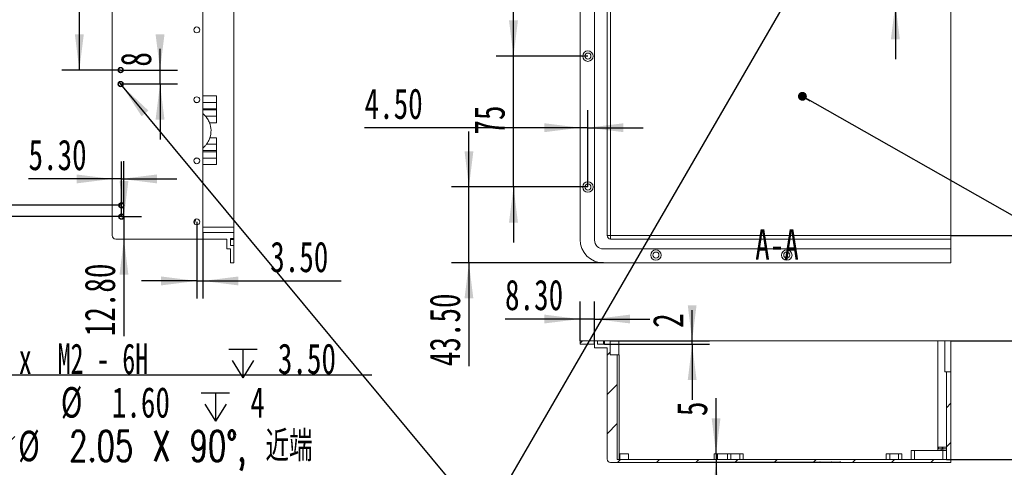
# Model space of a CAD drawing. Header units: millimetres. Extents: x 0 to 658, y -2 to 210.
# Tile 13 of 25: x 136 to 249, y 69 to 120. Entities that reach past the tile are written whole.
import ezdxf

# ---------------------------------------------------------------- set-up
doc = ezdxf.new("R2010")
doc.units = ezdxf.units.MM
doc.layers.add('图框', color=7, linetype='Continuous')
doc.styles.add('SLDTEXTSTYLE0', font='TXT', dxfattribs={"width": 0.7})
doc.styles.add('SLDTEXTSTYLE1', font='TXT', dxfattribs={"width": 0.7, "bigfont": 'bigfont'})
doc.styles.add('SLDTEXTSTYLE4', font='TXT', dxfattribs={"width": 0.623077})
doc.styles.add('SLDTEXTSTYLE5', font='TXT', dxfattribs={"width": 0.616667})
doc.dimstyles.new('SLDDIMSTYLE0', dxfattribs={"dimtxt": 3.5, "dimasz": 4.08, "dimexe": 0, "dimexo": 0.0625, "dimgap": 0.875, "dimtad": 2, "dimlfac": 5, "dimrnd": 1e-09, "dimzin": 12, "dimdsep": 46, "dimtxsty": 'SLDTEXTSTYLE0', "dimsah": 1, "dimcen": 0.09, "dimadec": 0, "dimazin": 3, "dimtfac": 1, "dimtofl": 0, "dimtmove": 0, "dimatfit": 3, "dimfxl": 0, "dimfrac": 2, "dimtolj": 1, "dimtzin": 12, "dimarcsym": 0})
doc.dimstyles.new('SLDDIMSTYLE1', dxfattribs={"dimtxt": 3.5, "dimasz": 4.08, "dimexe": 0, "dimexo": 0.0625, "dimgap": 0.875, "dimtad": 0, "dimtih": 1, "dimtoh": 1, "dimdec": 6, "dimlfac": 5, "dimrnd": 1e-09, "dimzin": 12, "dimdsep": 46, "dimtxsty": 'SLDTEXTSTYLE0', "dimblk1": 'NONE', "dimsah": 1, "dimcen": 0, "dimadec": 0, "dimazin": 3, "dimtfac": 1, "dimtmove": 0, "dimatfit": 3, "dimldrblk": 'NONE', "dimfxl": 0, "dimfrac": 2, "dimtolj": 1, "dimtzin": 12, "dimarcsym": 0})
doc.dimstyles.new('SLDDIMSTYLE2', dxfattribs={"dimtxt": 3.5, "dimasz": 4.08, "dimexe": 0, "dimexo": 0.0625, "dimgap": 0.875, "dimtad": 2, "dimlfac": 5, "dimrnd": 1e-09, "dimzin": 12, "dimdsep": 46, "dimtxsty": 'SLDTEXTSTYLE0', "dimsah": 1, "dimcen": 0.09, "dimadec": 0, "dimazin": 3, "dimtfac": 1, "dimtmove": 0, "dimatfit": 0, "dimfxl": 0, "dimfrac": 2, "dimtolj": 1, "dimtzin": 12, "dimarcsym": 0})
doc.dimstyles.new('SLDDIMSTYLE3', dxfattribs={"dimtxt": 3.5, "dimasz": 4.08, "dimexe": 0, "dimexo": 0.0625, "dimgap": 0.875, "dimtad": 2, "dimlfac": 5, "dimrnd": 1e-09, "dimzin": 4, "dimdsep": 46, "dimtxsty": 'SLDTEXTSTYLE0', "dimsah": 1, "dimcen": 0.09, "dimadec": 0, "dimazin": 1, "dimtfac": 1, "dimtmove": 0, "dimatfit": 0, "dimfxl": 0, "dimfrac": 2, "dimtolj": 1, "dimtzin": 12, "dimarcsym": 0})
doc.dimstyles.new('SLDDIMSTYLE4', dxfattribs={"dimtxt": 0.18, "dimasz": 1.016, "dimexe": 0, "dimexo": 0.0625, "dimgap": 0, "dimtad": 0, "dimtih": 1, "dimtoh": 1, "dimdec": 0, "dimrnd": 1e-09, "dimzin": 0, "dimdsep": 46, "dimtxsty": 'Standard', "dimblk1": 'DOT', "dimblk2": 'DOT', "dimsah": 1, "dimcen": 0.09, "dimadec": 0, "dimazin": 0, "dimtfac": 1.016, "dimtdec": 0, "dimtofl": 0, "dimtmove": 0, "dimatfit": 3, "dimldrblk": 'DOT', "dimfxl": 0, "dimfrac": 2, "dimtolj": 1, "dimtzin": 0, "dimarcsym": 0})
doc.dimstyles.new('SLDDIMSTYLE7', dxfattribs={"dimtxt": 3.5, "dimasz": 4.08, "dimexe": 0, "dimexo": 0.0625, "dimgap": 0.875, "dimtad": 2, "dimlfac": 5, "dimrnd": 1e-09, "dimzin": 4, "dimdsep": 46, "dimtxsty": 'SLDTEXTSTYLE0', "dimsah": 1, "dimcen": 0.09, "dimadec": 0, "dimazin": 1, "dimtfac": 1, "dimtofl": 0, "dimtmove": 0, "dimatfit": 3, "dimfxl": 0, "dimfrac": 2, "dimtolj": 1, "dimtzin": 12, "dimarcsym": 0})

# ---------------------------------------------------------------- blocks, each defined once
blk = doc.blocks.new('SW_SYMBOL_HOLE_DEPTH')
at = {"layer": '图框', "color": 0}
for p, q in [((0, 875), (800, 875)), ((400, 875), (400, 75)), ((100, 555), (400, 75)), ((700, 555), (400, 75))]:
    blk.add_line(p, q, dxfattribs=at)
blk = doc.blocks.new('_D_1')
at = {"layer": '图框'}
for p, q in [((92.6, 102.11), (92.93, 101.74)), ((92.93, 101.74), (129.79, 59.33)), ((129.79, 59.33), (173.75, 59.33))]:
    blk.add_line(p, q, dxfattribs=at)
blk.add_solid([(92.93, 101.74), (95.22, 98.32), (95.99, 98.99)], dxfattribs=at)
at = {"layer": '图框', "xscale": 0.004072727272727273, "yscale": 0.004072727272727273, "zscale": 0.004072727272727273}
for p in [(159.9, 58.69), (156.74, 53.69)]:
    blk.add_blockref('SW_SYMBOL_HOLE_DEPTH', p, dxfattribs=at)
at = {"layer": '图框', "char_height": 3.5, "attachment_point": 1}
for s, insert, style in [('12 x  M3 - 6H', (131.38, 62.91), 'SLDTEXTSTYLE4'), ('3.50', (165.53, 62.91), 'SLDTEXTSTYLE0'), ('%%c', (140.65, 57.91), 'SLDTEXTSTYLE0'), ('2.50', (146.49, 57.91), 'SLDTEXTSTYLE0'), ('4', (162.37, 57.91), 'SLDTEXTSTYLE0')]:
    blk.add_mtext(s, dxfattribs=dict(at, insert=insert, style=style))
blk = doc.blocks.new('_NONE')
blk = doc.blocks.new('SW_SYMBOL_HOLE_SINK')
at = {"layer": '图框', "color": 0}
for p, q in [((0, 875), (800, 75)), ((800, 75), (1600, 875))]:
    blk.add_line(p, q, dxfattribs=at)
blk = doc.blocks.new('_D_2')
at = {"layer": '图框'}
for p, q in [((113, 104.5), (113.21, 104.15)), ((113.21, 104.15), (127.25, 79.81)), ((127.25, 79.81), (176.29, 79.81))]:
    blk.add_line(p, q, dxfattribs=at)
blk.add_solid([(113.21, 104.15), (114.81, 100.36), (115.69, 100.87)], dxfattribs=at)
at = {"layer": '图框', "xscale": 0.004072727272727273, "yscale": 0.004072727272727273, "zscale": 0.004072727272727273}
for name, p in [('SW_SYMBOL_HOLE_DEPTH', (159.9, 79.17)), ('SW_SYMBOL_HOLE_DEPTH', (156.74, 74.17)), ('SW_SYMBOL_HOLE_SINK', (128.84, 69.17))]:
    blk.add_blockref(name, p, dxfattribs=at)
at = {"layer": '图框', "char_height": 3.5, "attachment_point": 1}
for s, insert, style in [('18 x  M2 - 6H', (131.38, 83.4), 'SLDTEXTSTYLE4'), ('3.50', (165.53, 83.4), 'SLDTEXTSTYLE0'), ('%%c', (140.65, 78.4), 'SLDTEXTSTYLE0'), ('1.60', (146.49, 78.4), 'SLDTEXTSTYLE0'), ('4', (162.37, 78.4), 'SLDTEXTSTYLE0'), ('%%c', (135.76, 73.4), 'SLDTEXTSTYLE0'), ('2.05 X 90\\M+1818B, \\M+18BDF\\M+1925B', (141.6, 73.4), 'SLDTEXTSTYLE1')]:
    blk.add_mtext(s, dxfattribs=dict(at, insert=insert, style=style))
blk = doc.blocks.new('SW_NOTE_3')
at = {"layer": '图框', "color": 0, "insert": (-45.73, 5.47), "char_height": 4.2333, "attachment_point": 1, "style": 'SLDTEXTSTYLE1'}
blk.add_mtext('\\M+193E0\\M+19594\\M+1967B\\M+19046导电氧\\M+189BB', dxfattribs=at)
blk = doc.blocks.new('SW_NOTE_4')
at = {"layer": '图框', "color": 0, "char_height": 4.2333, "attachment_point": 1, "style": 'SLDTEXTSTYLE1'}
for s, insert in [('\\M+18E9A\\M+191CC\\M+19776\\M+18B81\\M+18146\\M+18C83\\M+18CF5\\M+191C5标\\M+18143\\M+19176\\M+191CC\\M+18143', (0.46, 12.53)), ('\\M+18E9A\\M+18D825mm\\M+18143\\M+18E9A\\M+191CC\\M+190B4\\M+19DF0', (0.46, 5.39))]:
    blk.add_mtext(s, dxfattribs=dict(at, insert=insert))
blk = doc.blocks.new('_D_35')
at = {"layer": '图框'}
for p, q in [((156.23, 97.33), (156.23, 88.56)), ((156.93, 96.13), (156.93, 88.56)), ((156.23, 90.56), (149.88, 90.56)), ((156.23, 90.56), (156.93, 90.56)), ((156.93, 90.56), (172.79, 90.56))]:
    blk.add_line(p, q, dxfattribs=at)
for points in [[(156.23, 90.56), (152.15, 91.07), (152.15, 90.05)], [(156.93, 90.56), (161.01, 90.05), (161.01, 91.07)]]:
    blk.add_solid(points, dxfattribs=at)
at = {"layer": '图框', "insert": (164.65, 95.07), "char_height": 3.5, "attachment_point": 1, "style": 'SLDTEXTSTYLE0'}
blk.add_mtext('3.50', dxfattribs=at)
blk = doc.blocks.new('_D_38')
at = {"layer": '图框'}
for p, q in [((147.59, 97.93), (147.59, 104.25)), ((146.53, 102.25), (136.94, 102.25)), ((147.59, 102.25), (146.53, 102.25)), ((147.59, 102.25), (153.94, 102.25))]:
    blk.add_line(p, q, dxfattribs=at)
for points in [[(146.53, 102.25), (142.45, 102.76), (142.45, 101.74)], [(147.59, 102.25), (151.67, 101.74), (151.67, 102.76)]]:
    blk.add_solid(points, dxfattribs=at)
at = {"layer": '图框', "insert": (136.94, 106.76), "char_height": 3.5, "attachment_point": 1, "style": 'SLDTEXTSTYLE0'}
blk.add_mtext('5.30', dxfattribs=at)
blk = doc.blocks.new('_D_39')
at = {"layer": '图框'}
for p, q in [((134.53, 99.23), (134.53, 107.22)), ((147.59, 99.23), (132.53, 99.23)), ((134.53, 99.23), (134.53, 97.93)), ((147.59, 97.93), (132.53, 97.93)), ((134.53, 97.93), (134.53, 91.58))]:
    blk.add_line(p, q, dxfattribs=at)
for points in [[(134.53, 99.23), (135.04, 103.31), (134.02, 103.31)], [(134.53, 97.93), (134.02, 93.85), (135.04, 93.85)]]:
    blk.add_solid(points, dxfattribs=at)
at = {"layer": '图框', "insert": (130.02, 99.07), "char_height": 3.5, "attachment_point": 1, "rotation": 90, "style": 'SLDTEXTSTYLE0'}
blk.add_mtext('6.50', dxfattribs=at)
blk = doc.blocks.new('_D_40')
at = {"layer": '图框'}
for p, q in [((147.88, 97.93), (147.88, 104.28)), ((147.59, 97.93), (149.88, 97.93)), ((147.88, 97.93), (147.88, 95.37)), ((147.88, 95.37), (147.88, 84.22))]:
    blk.add_line(p, q, dxfattribs=at)
for points in [[(147.88, 97.93), (148.39, 102.01), (147.38, 102.01)], [(147.88, 95.37), (147.38, 91.29), (148.39, 91.29)]]:
    blk.add_solid(points, dxfattribs=at)
at = {"layer": '图框', "insert": (143.37, 84.22), "char_height": 3.5, "attachment_point": 1, "rotation": 90, "style": 'SLDTEXTSTYLE0'}
blk.add_mtext('12.80', dxfattribs=at)
blk = doc.blocks.new('_D_43')
at = {"layer": '图框'}
for p, q in [((152.02, 114.73), (152.02, 117.16)), ((147.49, 114.73), (154.02, 114.73)), ((152.02, 113.13), (152.02, 114.73)), ((147.49, 113.13), (154.02, 113.13)), ((152.02, 113.13), (152.02, 106.78))]:
    blk.add_line(p, q, dxfattribs=at)
for points in [[(152.02, 114.73), (152.53, 118.81), (151.51, 118.81)], [(152.02, 113.13), (151.51, 109.05), (152.53, 109.05)]]:
    blk.add_solid(points, dxfattribs=at)
at = {"layer": '图框', "insert": (147.51, 115.12), "char_height": 3.5, "attachment_point": 1, "rotation": 90, "style": 'SLDTEXTSTYLE0'}
blk.add_mtext('8', dxfattribs=at)
blk = doc.blocks.new('_D_44')
at = {"layer": '图框'}
for p, q in [((147.49, 147.93), (140.77, 147.93)), ((142.77, 114.73), (142.77, 147.93)), ((147.49, 114.73), (140.77, 114.73))]:
    blk.add_line(p, q, dxfattribs=at)
for points in [[(142.77, 147.93), (142.26, 143.85), (143.28, 143.85)], [(142.77, 114.73), (143.28, 118.81), (142.26, 118.81)]]:
    blk.add_solid(points, dxfattribs=at)
at = {"layer": '图框', "insert": (138.26, 129.37), "char_height": 3.5, "attachment_point": 1, "rotation": 90, "style": 'SLDTEXTSTYLE0'}
blk.add_mtext('166', dxfattribs=at)
blk = doc.blocks.new('_D_45')
at = {"layer": '图框'}
for p, q in [((147.3, 113.36), (147.69, 112.89)), ((147.69, 112.89), (189.42, 62.72)), ((189.42, 62.72), (238.47, 62.72))]:
    blk.add_line(p, q, dxfattribs=at)
blk.add_solid([(147.69, 112.89), (149.91, 109.43), (150.69, 110.08)], dxfattribs=at)
at = {"layer": '图框', "xscale": 0.004072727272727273, "yscale": 0.004072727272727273, "zscale": 0.004072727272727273}
for name, p in [('SW_SYMBOL_HOLE_DEPTH', (224.11, 62.08)), ('SW_SYMBOL_HOLE_DEPTH', (218.92, 57.08)), ('SW_SYMBOL_HOLE_SINK', (191.01, 52.08))]:
    blk.add_blockref(name, p, dxfattribs=at)
at = {"layer": '图框', "char_height": 3.5, "attachment_point": 1}
for s, insert, style in [('4 x  M3 - 6H', (197.63, 66.3), 'SLDTEXTSTYLE5'), ('5', (229.74, 66.3), 'SLDTEXTSTYLE0'), ('%%c', (202.82, 61.3), 'SLDTEXTSTYLE0'), ('2.50', (208.66, 61.3), 'SLDTEXTSTYLE0'), ('6', (224.55, 61.3), 'SLDTEXTSTYLE0'), ('%%c', (197.94, 56.3), 'SLDTEXTSTYLE0'), ('3.05 X 90\\M+1818B, \\M+18BDF\\M+1925B', (203.78, 56.3), 'SLDTEXTSTYLE1')]:
    blk.add_mtext(s, dxfattribs=dict(at, insert=insert, style=style))
blk = doc.blocks.new('_D_50')
at = {"layer": '图框'}
for p, q in [((201.07, 146.33), (190.54, 146.33)), ((192.54, 116.33), (192.54, 146.33)), ((201.07, 116.33), (190.54, 116.33))]:
    blk.add_line(p, q, dxfattribs=at)
for points in [[(192.54, 146.33), (192.03, 142.25), (193.05, 142.25)], [(192.54, 116.33), (193.05, 120.41), (192.03, 120.41)]]:
    blk.add_solid(points, dxfattribs=at)
at = {"layer": '图框', "insert": (188.03, 127.46), "char_height": 3.5, "attachment_point": 1, "rotation": 90, "style": 'SLDTEXTSTYLE0'}
blk.add_mtext('150', dxfattribs=at)
blk = doc.blocks.new('_D_51')
at = {"layer": '图框'}
for p, q in [((192.54, 116.33), (192.54, 122.68)), ((201.07, 116.33), (190.54, 116.33)), ((192.54, 101.33), (192.54, 116.33)), ((201.07, 101.33), (190.54, 101.33)), ((192.54, 101.33), (192.54, 94.98))]:
    blk.add_line(p, q, dxfattribs=at)
for points in [[(192.54, 116.33), (193.05, 120.41), (192.03, 120.41)], [(192.54, 101.33), (192.03, 97.25), (193.05, 97.25)]]:
    blk.add_solid(points, dxfattribs=at)
at = {"layer": '图框', "insert": (188.03, 107.33), "char_height": 3.5, "attachment_point": 1, "rotation": 90, "style": 'SLDTEXTSTYLE0'}
blk.add_mtext('75', dxfattribs=at)
blk = doc.blocks.new('_D_52')
at = {"layer": '图框'}
for p, q in [((187.43, 101.33), (187.43, 107.68)), ((201.07, 101.33), (185.43, 101.33)), ((187.43, 92.63), (187.43, 101.33)), ((202.87, 92.63), (185.43, 92.63)), ((187.43, 92.63), (187.43, 80.79))]:
    blk.add_line(p, q, dxfattribs=at)
for points in [[(187.43, 101.33), (187.94, 105.41), (186.93, 105.41)], [(187.43, 92.63), (186.93, 88.55), (187.94, 88.55)]]:
    blk.add_solid(points, dxfattribs=at)
at = {"layer": '图框', "insert": (182.92, 80.79), "char_height": 3.5, "attachment_point": 1, "rotation": 90, "style": 'SLDTEXTSTYLE0'}
blk.add_mtext('43.50', dxfattribs=at)
blk = doc.blocks.new('_D_54')
at = {"layer": '图框'}
for p, q in [((201.07, 101.33), (201.07, 110.12)), ((200.17, 108.12), (175.47, 108.12)), ((201.07, 108.12), (200.17, 108.12)), ((201.07, 108.12), (207.42, 108.12))]:
    blk.add_line(p, q, dxfattribs=at)
for points in [[(200.17, 108.12), (196.09, 108.63), (196.09, 107.61)], [(201.07, 108.12), (205.15, 107.61), (205.15, 108.63)]]:
    blk.add_solid(points, dxfattribs=at)
at = {"layer": '图框', "insert": (175.47, 112.63), "char_height": 3.5, "attachment_point": 1, "style": 'SLDTEXTSTYLE0'}
blk.add_mtext('4.50', dxfattribs=at)
blk = doc.blocks.new('_D_57')
at = {"layer": '图框'}
for p, q in [((236.32, 131.33), (236.32, 137.68)), ((239.07, 131.33), (234.32, 131.33)), ((236.32, 122.33), (236.32, 131.33)), ((239.07, 122.33), (234.32, 122.33)), ((236.32, 122.33), (236.32, 115.98))]:
    blk.add_line(p, q, dxfattribs=at)
for points in [[(236.32, 131.33), (236.83, 135.41), (235.81, 135.41)], [(236.32, 122.33), (235.81, 118.25), (236.83, 118.25)]]:
    blk.add_solid(points, dxfattribs=at)
at = {"layer": '图框', "insert": (231.81, 124.16), "char_height": 3.5, "attachment_point": 1, "rotation": 90, "style": 'SLDTEXTSTYLE0'}
blk.add_mtext('45', dxfattribs=at)
blk = doc.blocks.new('_D_58')
at = {"layer": '图框'}
for p, q in [((239.07, 122.33), (257.26, 122.33)), ((255.26, 122.33), (255.26, 95.77)), ((242.67, 95.77), (257.26, 95.77))]:
    blk.add_line(p, q, dxfattribs=at)
for points in [[(255.26, 122.33), (254.75, 118.25), (255.77, 118.25)], [(255.26, 95.77), (255.77, 99.85), (254.75, 99.85)]]:
    blk.add_solid(points, dxfattribs=at)
at = {"layer": '图框', "insert": (250.75, 102.68), "char_height": 3.5, "attachment_point": 1, "rotation": 90, "style": 'SLDTEXTSTYLE0'}
blk.add_mtext('132.80', dxfattribs=at)
blk = doc.blocks.new('_DOT')
at = {"color": 0, "linetype": 'ByBlock', "lineweight": -2}
blk.add_line((-0.5, 0), (-1, 0), dxfattribs=at)
at = {"color": 0, "linetype": 'ByBlock', "const_width": 0.5}
blk.add_lwpolyline([(-0.25, 0, 1), (0.25, 0, 1)], format="xyb", close=True, dxfattribs=at)
blk = doc.blocks.new('_D_59')
at = {"layer": '图框'}
for p, q in [((256.62, 83.7), (256.62, 90.05)), ((242.67, 83.7), (258.62, 83.7)), ((256.62, 70.1), (256.62, 83.7)), ((242.17, 70.1), (258.62, 70.1)), ((256.62, 70.1), (256.62, 63.75))]:
    blk.add_line(p, q, dxfattribs=at)
for points in [[(256.62, 83.7), (257.13, 87.78), (256.11, 87.78)], [(256.62, 70.1), (256.11, 66.02), (257.13, 66.02)]]:
    blk.add_solid(points, dxfattribs=at)
at = {"layer": '图框', "insert": (252.11, 76.96), "char_height": 3.5, "attachment_point": 1, "rotation": 90, "style": 'SLDTEXTSTYLE0'}
blk.add_mtext('68', dxfattribs=at)
blk = doc.blocks.new('_D_60')
at = {"layer": '图框'}
for p, q in [((215.76, 70.74), (215.76, 77.11)), ((215.76, 70.74), (215.76, 69.74)), ((230.01, 69.74), (213.76, 69.74)), ((215.76, 69.74), (215.76, 63.39))]:
    blk.add_line(p, q, dxfattribs=at)
for points in [[(215.76, 70.74), (216.27, 74.82), (215.26, 74.82)], [(215.76, 69.74), (215.26, 65.66), (216.27, 65.66)]]:
    blk.add_solid(points, dxfattribs=at)
at = {"layer": '图框', "insert": (211.25, 75.07), "char_height": 3.5, "attachment_point": 1, "rotation": 90, "style": 'SLDTEXTSTYLE0'}
blk.add_mtext('5', dxfattribs=at)
blk = doc.blocks.new('_D_61')
at = {"layer": '图框'}
for p, q in [((200.17, 83.7), (200.17, 88.19)), ((201.83, 83.3), (201.83, 88.19)), ((200.17, 86.19), (191.57, 86.19)), ((201.83, 86.19), (200.17, 86.19)), ((201.83, 86.19), (208.18, 86.19))]:
    blk.add_line(p, q, dxfattribs=at)
for points in [[(200.17, 86.19), (196.09, 86.7), (196.09, 85.69)], [(201.83, 86.19), (205.91, 85.69), (205.91, 86.7)]]:
    blk.add_solid(points, dxfattribs=at)
at = {"layer": '图框', "insert": (191.57, 90.71), "char_height": 3.5, "attachment_point": 1, "style": 'SLDTEXTSTYLE0'}
blk.add_mtext('8.30', dxfattribs=at)
blk = doc.blocks.new('_D_62')
at = {"layer": '图框'}
for p, q in [((213.02, 83.7), (213.02, 87.21)), ((203.63, 83.7), (215.02, 83.7)), ((213.02, 83.3), (213.02, 83.7)), ((202.97, 83.3), (215.02, 83.3)), ((213.02, 83.3), (213.02, 76.95))]:
    blk.add_line(p, q, dxfattribs=at)
for points in [[(213.02, 83.7), (213.53, 87.78), (212.52, 87.78)], [(213.02, 83.3), (212.52, 79.22), (213.53, 79.22)]]:
    blk.add_solid(points, dxfattribs=at)
at = {"layer": '图框', "insert": (208.51, 85.18), "char_height": 3.5, "attachment_point": 1, "rotation": 90, "style": 'SLDTEXTSTYLE0'}
blk.add_mtext('2', dxfattribs=at)

msp = doc.modelspace()

# ---------------------------------------------------------------- hatches: boundary and pattern name
at = {"linetype": 'Continuous', "lineweight": 0}
h = msp.add_hatch(dxfattribs=at)
h.set_pattern_fill('ANSI31', angle=3e-322, style=0)
edge = h.paths.add_edge_path(flags=0)
edge.add_line((202.17197735, 83.30326927), (202.17197735, 83.70326927))
edge.add_line((202.17197735, 83.70326927), (200.17197735, 83.70326927))
edge.add_line((200.17197735, 83.70326927), (200.17197735, 83.30326927))
edge.add_line((200.17197735, 83.30326927), (201.83197735, 83.30326927))
edge.add_line((201.83197735, 83.30326927), (201.83197735, 82.90326927))
edge.add_line((201.83197735, 82.90326927), (203.27197735, 82.90326927))
edge.add_line((203.27197735, 82.90326927), (203.27197735, 70.14326927))
edge.add_arc((203.67197735, 70.14326927), 0.4, 180, 270)
edge.add_line((203.67197735, 69.74326927), (227.64419957, 69.74326927))
edge.add_line((227.64419957, 69.74326927), (227.64419957, 69.82326927))
edge.add_line((227.64419957, 69.82326927), (227.68586623, 69.82326927))
edge.add_line((227.68586623, 69.82326927), (227.68586623, 69.74326927))
edge.add_line((227.68586623, 69.74326927), (228.98833757, 69.74326927))
edge.add_line((228.98833757, 69.74326927), (228.98833757, 69.82326927))
edge.add_line((228.98833757, 69.82326927), (229.03323317, 69.82326927))
edge.add_line((229.03323317, 69.82326927), (229.03323317, 69.74326927))
edge.add_line((229.03323317, 69.74326927), (229.96613351, 69.74326927))
edge.add_line((229.96613351, 69.74326927), (229.96613351, 69.82326927))
edge.add_line((229.96613351, 69.82326927), (230.01134943, 69.82326927))
edge.add_line((230.01134943, 69.82326927), (230.01134943, 69.74326927))
edge.add_line((230.01134943, 69.74326927), (242.67197735, 69.74326927))
edge.add_line((242.67197735, 69.74326927), (242.67197735, 80.14326927))
edge.add_line((242.67197735, 80.14326927), (242.17197735, 80.14326927))
edge.add_line((242.17197735, 80.14326927), (242.17197735, 70.10326927))
edge.add_line((242.17197735, 70.10326927), (204.42588626, 70.10326927))
edge.add_line((204.42588626, 70.10326927), (204.42588626, 82.10326927))
edge.add_line((204.42588626, 82.10326927), (203.63197735, 82.10326927))
edge.add_line((203.63197735, 82.10326927), (203.63197735, 83.70326927))
edge.add_line((203.63197735, 83.70326927), (202.97197735, 83.70326927))
edge.add_line((202.97197735, 83.70326927), (202.97197735, 83.30326927))
edge.add_line((202.97197735, 83.30326927), (202.17197735, 83.30326927))

# ---------------------------------------------------------------- linework, layer by layer
at = {"color": 7, "linetype": 'Continuous', "lineweight": 15}
for p, q in [((200.1719768, 95.32519657), (200.1719768, 167.32519645)), ((201.83197808, 167.42519665), (201.83197808, 95.22519786)), ((146.534722, 95.76519806), (146.534722, 166.88519645)), ((156.93472147, 166.52519632), (156.93472147, 96.12519819)), ((203.27197861, 95.76519806), (203.27197861, 166.88519645)), ((203.67197644, 166.88519645), (203.67197644, 95.76519806)), ((242.67197725, 95.76519806), (242.67197725, 166.88519645)), ((160.49472139, 96.72519643), (160.49472139, 165.92519659)), ((158.49472143, 111.75814945), (158.49472143, 111.02493781)), ((158.49472143, 111.02493781), (158.49472143, 110.29172618)), ((158.49472143, 110.15866775), (158.49472143, 110.29172618)), ((158.49472143, 110.15866775), (158.49472143, 109.42545611)), ((158.49472143, 109.42545611), (157.24376224, 109.42545611)), ((158.49472143, 108.69224447), (157.68875674, 108.69224447)), ((158.49472143, 109.42545611), (158.49472143, 108.69224447)), ((157.34183349, 106.22493703), (158.49472143, 106.22493703)), ((157.73254827, 106.95814866), (158.49472143, 106.95814866)), ((158.49472143, 106.95814866), (158.49472143, 106.22493703)), ((158.49472143, 106.22493703), (158.49472143, 105.49172539)), ((158.49472143, 105.35866994), (158.49472143, 105.49172539)), ((158.49472143, 105.35866994), (158.49472143, 104.62545532)), ((158.49472143, 104.62545532), (158.49472143, 103.89224369)), ((156.93472147, 96.12519819), (160.49472139, 96.12519819)), ((160.49472139, 96.72519643), (160.49472139, 96.12519819)), ((160.49472139, 96.12519819), (160.49472139, 95.42519528)), ((146.93472133, 95.36519725), (159.69472135, 95.36519725)), ((159.69472135, 94.22519881), (159.69472135, 95.36519725)), ((160.09472137, 95.42519528), (160.49472139, 95.42519528)), ((160.09472137, 95.42519528), (160.09472137, 94.62519962)), ((160.09472137, 95.32519657), (160.49472139, 95.32519657)), ((160.49472139, 95.32519657), (160.49472139, 95.42519528)), ((160.49472139, 94.62519962), (160.49472139, 95.32519657)), ((203.67197644, 95.76519806), (203.27197861, 95.76519806)), ((203.67197644, 95.76519806), (242.67197725, 95.76519806)), ((203.67197644, 95.76519806), (203.67197644, 95.36519725)), ((242.67197725, 95.36519725), (203.67197644, 95.36519725)), ((242.67197725, 95.76519806), (242.67197725, 95.36519725)), ((242.67197725, 94.22519881), (242.67197725, 95.36519725)), ((159.69472135, 94.22519881), (160.09472137, 94.22519881)), ((160.09472137, 94.62519962), (160.49472139, 94.62519962)), ((160.09472137, 94.22519881), (160.09472137, 92.62519557)), ((160.49472139, 94.62519962), (160.49472139, 92.62519557)), ((202.83197713, 94.22519881), (242.67197725, 94.22519881)), ((242.67197725, 94.22519881), (242.67197725, 92.62519557)), ((160.09472137, 92.62519557), (160.49472139, 92.62519557)), ((242.67197725, 92.62519557), (202.8719778, 92.62519557)), ((200.1719768, 83.30326925), (200.1719768, 83.70326927)), ((200.1719768, 83.70326927), (202.17197489, 83.70326927)), ((202.17197489, 83.70326927), (202.17197489, 83.30326925)), ((202.8719778, 83.70326927), (202.17197489, 83.70326927)), ((202.8719778, 83.30326925), (202.8719778, 83.70326927)), ((202.97197652, 83.70326927), (202.8719778, 83.70326927)), ((202.97197652, 83.70326927), (203.63197875, 83.70326927)), ((202.97197652, 83.30326925), (202.97197652, 83.70326927)), ((203.63197875, 83.70326927), (203.63197875, 82.1032692)), ((203.63197875, 83.70326927), (204.63197779, 83.70326927)), ((241.17197719, 83.70326927), (204.63197779, 83.70326927)), ((241.17197719, 83.70326927), (241.97197732, 83.70326927)), ((241.97197732, 83.70326927), (241.97197732, 80.14326936)), ((241.97197732, 83.70326927), (242.67197725, 83.70326927)), ((242.67197725, 80.14326936), (242.67197725, 83.70326927)), ((200.1719768, 83.30326925), (201.83197808, 83.30326925)), ((201.83197808, 82.90326923), (201.83197808, 83.30326925)), ((201.83197808, 82.90326923), (203.27197861, 82.90326923)), ((202.97197652, 83.30326925), (202.17197489, 83.30326925)), ((203.27197861, 70.14326921), (203.27197861, 82.90326923)), ((203.63197875, 82.1032692), (204.42588579, 82.1032692)), ((204.42588579, 70.10326853), (204.42588579, 82.1032692)), ((204.42588579, 82.1032692), (204.67197847, 82.1032692)), ((204.67197847, 82.1032692), (204.67197847, 70.10326853)), ((241.97197732, 80.14326936), (242.17197698, 80.14326936)), ((242.17197698, 70.10326853), (242.17197698, 80.14326936)), ((242.17197698, 80.14326936), (242.67197725, 80.14326936)), ((242.67197725, 69.74326989), (242.67197725, 80.14326936)), ((238.1119768, 70.10326853), (238.1119768, 71.14326975)), ((238.1119768, 71.14326975), (238.51197761, 71.14326975)), ((238.51197761, 71.14326975), (238.51197761, 70.10326853)), ((238.51197761, 71.14326975), (241.77197766, 71.14326975)), ((241.17197719, 71.14326975), (241.17197719, 71.30326947)), ((241.17197719, 71.30326947), (241.57197726, 71.30326947)), ((241.27197739, 71.30326947), (241.27197739, 71.50326913)), ((241.27197739, 71.50326913), (241.67197746, 71.50326913)), ((241.57197726, 71.30326947), (241.77197766, 71.30326947)), ((241.67197746, 71.50326913), (241.77197766, 71.50326913)), ((241.77197766, 71.50326913), (242.17197698, 71.50326913)), ((241.77197766, 71.30326947), (242.17197698, 71.30326947)), ((241.77197766, 70.10326853), (241.77197766, 71.14326975)), ((241.77197766, 71.14326975), (242.17197698, 71.14326975)), ((204.42588579, 70.10326853), (242.17197698, 70.10326853)), ((204.67197847, 70.74326894), (204.73197651, 70.74326894)), ((204.73197651, 70.10326853), (204.73197651, 70.74326894)), ((204.73197651, 70.74326894), (205.73197853, 70.74326894)), ((205.73197853, 70.74326894), (205.73197853, 70.10326853)), ((215.53197753, 70.10326853), (215.53197753, 70.74326894)), ((215.53197753, 70.74326894), (215.93197834, 70.74326894)), ((215.93197834, 70.74326894), (215.93197834, 70.10326853)), ((215.93197834, 70.74326894), (217.07197678, 70.74326894)), ((217.07197678, 70.10326853), (217.07197678, 70.74326894)), ((217.07197678, 70.74326894), (217.47197759, 70.74326894)), ((217.47197759, 70.74326894), (217.47197759, 70.10326853)), ((217.47197759, 70.74326894), (218.47197664, 70.74326894)), ((218.47197664, 70.10326853), (218.47197664, 70.74326894)), ((218.47197664, 70.74326894), (218.87197745, 70.74326894)), ((218.87197745, 70.74326894), (218.87197745, 70.10326853)), ((235.2719779, 70.10326853), (235.2719779, 70.74326894)), ((235.2719779, 70.74326894), (235.67197722, 70.74326894)), ((235.67197722, 70.74326894), (235.67197722, 70.10326853)), ((235.67197722, 70.74326894), (236.67197776, 70.74326894)), ((236.67197776, 70.10326853), (236.67197776, 70.74326894)), ((236.67197776, 70.74326894), (237.07197708, 70.74326894)), ((237.07197708, 70.74326894), (237.07197708, 70.10326853)), ((227.64419865, 69.74326989), (203.67197644, 69.74326989)), ((227.68586528, 69.82326975), (227.64419865, 69.82326975)), ((227.64419865, 69.82326975), (227.64419865, 69.74326989)), ((227.68586528, 69.74326989), (227.64419865, 69.74326989)), ((227.68586528, 69.74326989), (227.68586528, 69.82326975)), ((228.98833704, 69.74326989), (227.68586528, 69.74326989)), ((228.99870378, 69.74326989), (228.98586642, 69.74326989)), ((228.98833704, 69.82326975), (228.98833704, 69.74326989)), ((229.03323275, 69.82326975), (228.98833704, 69.82326975)), ((229.02753305, 69.82326975), (229.02753305, 69.74326989)), ((229.03323275, 69.82326975), (229.03323275, 69.74326989)), ((229.96613335, 69.74326989), (229.03323275, 69.74326989)), ((229.96613335, 69.74326989), (229.96613335, 69.82326975)), ((230.01134944, 69.82326975), (229.96613335, 69.82326975)), ((229.97197759, 69.82326975), (229.97197759, 69.74326989)), ((230.01364422, 69.74326989), (230.00183505, 69.74326989)), ((230.01134944, 69.74326989), (230.01134944, 69.82326975)), ((242.67197725, 69.74326989), (230.01134944, 69.74326989))]:
    msp.add_line(p, q, dxfattribs=at)
at = {"color": 8, "linetype": 'Continuous', "lineweight": 15}
for p, q in [((156.93472147, 111.75814945), (158.49472143, 111.75814945)), ((156.07520946, 111.02493781), (156.39423326, 111.02493781)), ((156.93472147, 111.02493781), (158.49472143, 111.02493781)), ((158.49472143, 110.29172618), (156.93472147, 110.29172618)), ((156.93472147, 110.15866775), (158.49472143, 110.15866775)), ((158.49472143, 105.49172539), (156.93472147, 105.49172539)), ((156.93472147, 105.35866994), (158.49472143, 105.35866994)), ((156.39423326, 104.62545532), (156.07520946, 104.62545532)), ((158.49472143, 104.62545532), (156.93472147, 104.62545532)), ((158.49472143, 103.89224369), (156.93472147, 103.89224369)), ((156.93472147, 96.72519643), (160.49472139, 96.72519643)), ((204.63197779, 83.70326927), (204.63197779, 82.1032692)), ((241.17197719, 71.30326947), (241.17197719, 83.70326927)), ((241.57197726, 71.30326947), (241.57197726, 71.14326975)), ((241.67197746, 71.50326913), (241.67197746, 71.30326947)), ((241.77197766, 71.30326947), (241.77197766, 71.50326913)), ((241.77197766, 71.14326975), (241.77197766, 71.30326947))]:
    msp.add_line(p, q, dxfattribs=at)
at = {"color": 7, "linetype": 'Continuous', "lineweight": 15}
for centre, radius in [((156.23472139, 119.32519673), 0.34), ((201.07197735, 116.32519673), 0.6), ((201.07197735, 116.32519673), 0.35), ((147.49472139, 114.72519673), 0.305), ((147.49472139, 114.72519673), 0.25), ((147.49472139, 113.12519673), 0.305), ((147.49472139, 113.12519673), 0.25), ((156.23472139, 111.32519673), 0.34), ((156.23472139, 104.32519673), 0.34), ((201.07197735, 101.32519673), 0.6), ((201.07197735, 101.32519673), 0.35), ((147.59472139, 99.22519673), 0.305), ((147.59472139, 99.22519673), 0.25), ((147.59472139, 97.92519673), 0.305), ((147.59472139, 97.92519673), 0.25), ((156.23472139, 97.32519673), 0.34), ((208.87197735, 93.52519673), 0.6), ((208.87197735, 93.52519673), 0.35), ((223.87197735, 93.52519673), 0.6), ((223.87197735, 93.52519673), 0.35)]:
    msp.add_circle(centre, radius, dxfattribs=at)
at = {"color": 7, "linetype": 'Continuous', "lineweight": 0}
for centre in [(147.49472139, 114.72519673), (147.49472139, 113.12519673), (147.59472139, 99.22519673), (147.59472139, 97.92519673)]:
    msp.add_arc(centre, 0.3, 255, 195, dxfattribs=at)
at = {"color": 7, "linetype": 'Continuous', "lineweight": 15}
for centre, radius, start, end in [((155.33472139, 107.76519673), 2.53, 341.3980730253, 21.4951221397), ((155.33472139, 97.76519673), 0.8, 316.3645074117, 351.5285019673), ((146.93472139, 95.76519673), 0.4, 180, 270), ((202.87197735, 95.32519673), 2.7, 180, 270), ((202.83197735, 95.22519673), 1, 180, 270), ((203.67197735, 95.76519673), 0.4, 180, 270), ((203.67197735, 70.14326927), 0.4, 180, 270)]:
    msp.add_arc(centre, radius, start, end, dxfattribs=at)
for points, knots in [([(157.24376224, 109.42545611), (157.17182196, 109.51039904), (157.08553268, 109.61228445), (156.95622413, 109.70163552), (156.93472147, 109.71649367)], [0, 0, 0, 0, 0.8337104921, 1, 1, 1, 1]), ([(157.68875677, 108.69224443), (157.65985751, 108.76562778), (157.62811906, 108.83619678), (157.57662429, 108.93832284), (157.55881025, 108.97173942), (157.52193669, 109.0373625), (157.50284901, 109.06959608), (157.44498962, 109.16269744), (157.40524489, 109.22067459), (157.324443, 109.32932309), (157.28330304, 109.37999088), (157.24376234, 109.42545654)], [0, 0, 0, 0, 0.25, 0.25, 0.375, 0.375, 0.5, 0.5, 0.75, 0.75, 1, 1, 1, 1]), ([(156.93472147, 105.80996651), (156.95318771, 105.82367017), (157.0756301, 105.91453377), (157.21561147, 106.06753951), (157.31133925, 106.18691103), (157.34183349, 106.22493703)], [0, 0, 0, 0, 0.1079597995, 0.7158391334, 1, 1, 1, 1]), ([(157.34183367, 106.22493693), (157.37714759, 106.27095449), (157.41310054, 106.32107722), (157.48464374, 106.42991589), (157.52050035, 106.48917268), (157.58814702, 106.61283396), (157.62023158, 106.67759712), (157.68016491, 106.81371135), (157.70805846, 106.88538696), (157.73254832, 106.95814904)], [0, 0, 0, 0, 0.25, 0.25, 0.5, 0.5, 0.75, 0.75, 1, 1, 1, 1]), ([(229.03323317, 69.74326927), (229.03162172, 69.74326927), (229.02856073, 69.74326927), (229.02791122, 69.74326927), (229.0275329, 69.74326927)], [0.938278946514, 0.938278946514, 0.938278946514, 0.938278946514, 0.964049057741, 1, 1, 1, 1]), ([(229.97197735, 69.74326927), (229.97161657, 69.74326927), (229.97099647, 69.74326927), (229.96780365, 69.74326927), (229.96613351, 69.74326927)], [0, 0, 0, 0, 0.036399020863, 0.062563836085, 0.062563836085, 0.062563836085, 0.062563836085])]:
    msp.add_open_spline(points, degree=3, knots=knots, dxfattribs=at)

# ---------------------------------------------------------------- block references
at = {"layer": '图框'}
for name, p in [('SW_NOTE_3', (94.38387871, 106.26596)), ('SW_NOTE_4', (56.55202312, 78.77469457))]:
    msp.add_blockref(name, p, dxfattribs=at)

# ---------------------------------------------------------------- texts
at = {"layer": '图框', "insert": (222.74906073, 96.48600655), "char_height": 3.5, "attachment_point": 2, "style": 'SLDTEXTSTYLE0'}
msp.add_mtext('A-A', dxfattribs=at)

# ---------------------------------------------------------------- dimensions: what is measured, and where the dimension line sits
at = {"layer": '图框'}
for base, p1, p2, dimstyle, picture, middle in [((142.76952032, 147.92519673), (147.49472139, 114.72519673), (147.49472139, 147.92519673), 'SLDDIMSTYLE0', '_D_44', (142.76952032, 132.42043433)), ((192.54259617, 146.32519673), (201.07197735, 116.32519673), (201.07197735, 146.32519673), 'SLDDIMSTYLE0', '_D_50', (192.54259617, 130.51530121)), ((236.3198188, 131.32519673), (239.07197735, 122.32519673), (239.07197735, 131.32519673), 'SLDDIMSTYLE2', '_D_57', (236.3198188, 126.19889726)), ((192.54259617, 116.32519673), (201.07197735, 101.32519673), (201.07197735, 116.32519673), 'SLDDIMSTYLE2', '_D_51', (192.54259617, 109.36692103)), ((255.25775208, 95.76519673), (239.07197735, 122.32519673), (242.67197735, 95.76519673), 'SLDDIMSTYLE7', '_D_58', (255.25775208, 108.79525648)), ((152.01901595, 114.72519673), (147.49472139, 113.12519673), (147.49472139, 114.72519673), 'SLDDIMSTYLE2', '_D_43', (152.01901595, 116.13896069)), ((134.52851267, 97.92519673), (147.59472139, 99.22519673), (147.59472139, 97.92519673), 'SLDDIMSTYLE3', '_D_39', (134.52851267, 103.14182243)), ((187.43311814, 101.32519673), (202.87197735, 92.62519673), (201.07197735, 101.32519673), 'SLDDIMSTYLE3', '_D_52', (187.43311814, 85.87828311)), ((147.88370079, 95.36519673), (147.59472139, 97.92519673), (146.93472139, 95.36519673), 'SLDDIMSTYLE3', '_D_40', (147.88370079, 89.31295565)), ((256.6216055, 83.70326927), (242.17197735, 70.10326927), (242.67197735, 83.70326927), 'SLDDIMSTYLE2', '_D_59', (256.6216055, 78.99442257)), ((213.02424037, 83.70326927), (202.97197735, 83.30326927), (203.63197735, 83.70326927), 'SLDDIMSTYLE2', '_D_62', (213.02424037, 86.19343235)), ((215.76492079, 69.74326927), (215.53197735, 70.74326927), (230.01134943, 69.74326927), 'SLDDIMSTYLE2', '_D_60', (215.76492079, 76.09142989))]:
    dim = msp.add_linear_dim(base=base, p1=p1, p2=p2, angle=90, dimstyle=dimstyle, dxfattribs=at)
    dim.commit()
    dim.dimension.update_dxf_attribs({"geometry": picture, "text_midpoint": middle, "dimtype": 160})
for p1, p2, text, picture, middle in [((147.29967994, 113.35968305), (147.68976283, 112.89071041), '4 x  M3 - 6H {\\fGDT;x} 5\\P%%c 2.50 {\\fGDT;x} 6\\P{\\fGDT;w}%%c 3.05 X 90°, 近端', '_D_45', (214.7400568, 59.28898375)), ((113.00427973, 104.50276482), (113.20916578, 104.14762864), '18 x  M2 - 6H {\\fGDT;x} 3.50\\P%%c 1.60 {\\fGDT;x} 4\\P{\\fGDT;w}%%c 2.05 X 90°, 近端', '_D_2', (152.56431866, 76.38607145)), ((92.60271503, 102.11388024), (92.93073048, 101.73651322), '12 x  M3 - 6H {\\fGDT;x} 3.50\\P%%c 2.50 {\\fGDT;x} 4\\P', '_D_1', (152.56431866, 58.39943277))]:
    dim = msp.add_diameter_dim_2p(p1=p1, p2=p2, text=text, dimstyle='SLDDIMSTYLE1', override={"dimpost": '<>'}, dxfattribs=at)
    dim.commit()
    dim.dimension.update_dxf_attribs({"geometry": picture, "text_midpoint": middle, "dimtype": 163})
for base, p1, p2, picture, middle in [((200.17197735, 108.11801648), (201.07197735, 101.32519673), (200.17197735, 95.32519673), '_D_54', (179.54571812, 108.11801648)), ((146.53472139, 102.24925335), (147.59472139, 97.92519673), (146.53472139, 95.76519673), '_D_38', (141.01821432, 102.24925335)), ((156.93472139, 90.56069207), (156.23472139, 97.32519673), (156.93472139, 96.12519673), '_D_35', (168.71876138, 90.56069207)), ((200.17197735, 86.19343235), (201.83197735, 83.30326927), (200.17197735, 83.70326927), '_D_61', (195.6451834, 86.19343235))]:
    dim = msp.add_linear_dim(base=base, p1=p1, p2=p2, dimstyle='SLDDIMSTYLE3', dxfattribs=at)
    dim.commit()
    dim.dimension.update_dxf_attribs({"geometry": picture, "text_midpoint": middle, "dimtype": 160})

# ---------------------------------------------------------------- leaders
for points in [[(228.29300899, 130.42043639), (179.44219653, 46.15035307)], [(225.66389073, 111.71757966), (260.13583815, 92.16191376)]]:
    msp.add_leader(points, dimstyle='SLDDIMSTYLE4', dxfattribs=at)

doc.saveas('drawing.dxf')
